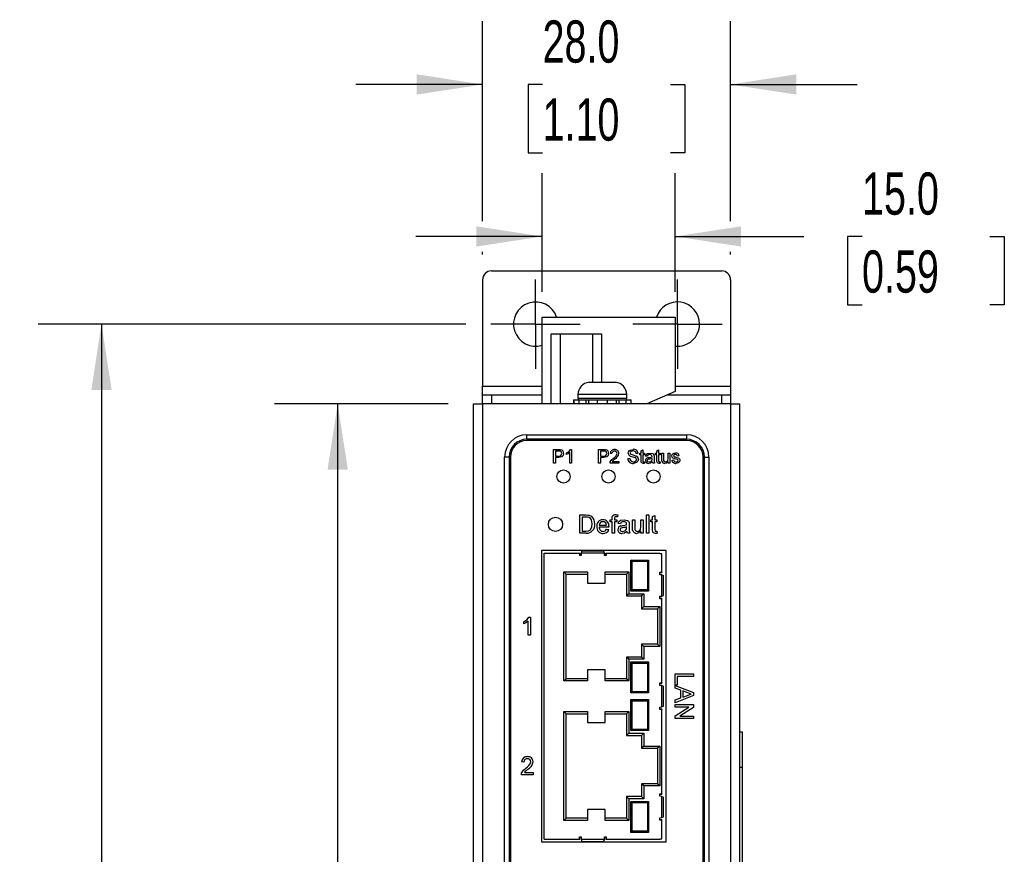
# Model space of a CAD drawing. Header units: millimetres. Extents: x 0 to 629, y 0 to 486.
# Tile 3 of 17: x 73 to 184, y 190 to 284. Entities that reach past the tile are written whole.
import ezdxf

# ---------------------------------------------------------------- set-up
doc = ezdxf.new("R2010")
doc.units = ezdxf.units.MM
doc.header["$LTSCALE"] = 2.25
doc.linetypes.add('CENTERX2', pattern=[20.32, 12.7, -2.54, 2.54, -2.54])
doc.layers.add('CENTER', color=40, linetype='CENTERX2')
doc.layers.add('DIMENSIONS', color=140, linetype='Continuous', lineweight=25)
doc.styles.add('SLDTEXTSTYLE0', font='TXT', dxfattribs={"width": 0.7})
doc.dimstyles.new('SLDDIMSTYLE0', dxfattribs={"dimtxt": 4.855518, "dimasz": 7.4295, "dimexe": 0, "dimexo": 0.0625, "dimgap": 1.213879, "dimtad": 0, "dimtih": 1, "dimtoh": 1, "dimrnd": 1e-09, "dimzin": 4, "dimdsep": 46, "dimtxsty": 'SLDTEXTSTYLE0', "dimsah": 1, "dimcen": 0.09, "dimadec": 0, "dimazin": 1, "dimtfac": 1, "dimtmove": 0, "dimatfit": 0, "dimfxl": 0, "dimfrac": 2, "dimtolj": 1, "dimtzin": 12, "dimarcsym": 0})
doc.dimstyles.new('SLDDIMSTYLE1', dxfattribs={"dimtxt": 4.855518, "dimasz": 7.4295, "dimexe": 0, "dimexo": 0.0625, "dimgap": 1.213879, "dimtad": 0, "dimtih": 1, "dimtoh": 1, "dimrnd": 1e-09, "dimzin": 4, "dimdsep": 46, "dimtxsty": 'SLDTEXTSTYLE0', "dimsah": 1, "dimcen": 0.09, "dimadec": 0, "dimazin": 1, "dimtfac": 1, "dimtofl": 0, "dimtmove": 0, "dimatfit": 3, "dimfxl": 0, "dimfrac": 2, "dimtolj": 1, "dimtzin": 12, "dimarcsym": 0})

# ---------------------------------------------------------------- blocks, each defined once
blk = doc.blocks.new('_D')
at = {"layer": 'DIMENSIONS'}
for p, q in [((131.75, 253.47), (131.75, 266.85)), ((146.75, 253.47), (146.75, 266.85)), ((131.75, 259.71), (117.46, 259.71)), ((146.75, 259.71), (161.26, 259.71)), ((167.84, 259.71), (166.21, 259.71)), ((166.21, 259.71), (166.21, 251.99)), ((182.27, 259.71), (183.9, 259.71)), ((183.9, 259.71), (183.9, 251.99)), ((166.21, 251.99), (167.84, 251.99)), ((183.9, 251.99), (182.27, 251.99))]:
    blk.add_line(p, q, dxfattribs=at)
for points in [[(131.75, 259.71), (124.32, 260.85), (124.32, 258.57)], [(146.75, 259.71), (154.18, 258.57), (154.18, 260.85)]]:
    blk.add_solid(points, dxfattribs=at)
at = {"layer": 'DIMENSIONS', "char_height": 4.762, "attachment_point": 1, "style": 'SLDTEXTSTYLE0'}
for s, insert in [('15.0', (167.84, 266.93)), ('0.59', (167.84, 258.13))]:
    blk.add_mtext(s, dxfattribs=dict(at, insert=insert))
blk = doc.blocks.new('_D_1')
at = {"layer": 'DIMENSIONS'}
for p, q in [((121.14, 240.82), (101.51, 240.82)), ((108.65, 240.82), (108.65, 179.62)), ((101.44, 170.82), (99.81, 170.82)), ((99.81, 170.82), (99.81, 163.1)), ((115.87, 170.82), (117.5, 170.82)), ((117.5, 170.82), (117.5, 163.1)), ((99.81, 163.1), (101.44, 163.1)), ((117.5, 163.1), (115.87, 163.1)), ((108.65, 100.82), (108.65, 162.01)), ((121.14, 100.82), (101.51, 100.82))]:
    blk.add_line(p, q, dxfattribs=at)
for points in [[(108.65, 240.82), (107.51, 233.39), (109.8, 233.39)], [(108.65, 100.82), (109.8, 108.25), (107.51, 108.25)]]:
    blk.add_solid(points, dxfattribs=at)
at = {"layer": 'DIMENSIONS', "char_height": 4.762, "attachment_point": 1, "style": 'SLDTEXTSTYLE0'}
for s, insert in [('140.0', (99.42, 178.04)), ('5.51', (101.44, 169.24))]:
    blk.add_mtext(s, dxfattribs=dict(at, insert=insert))
blk = doc.blocks.new('_D_2')
at = {"layer": 'DIMENSIONS'}
for p, q in [((123.1, 249.82), (74.85, 249.82)), ((81.99, 249.82), (81.99, 179.62)), ((74.78, 170.82), (73.15, 170.82)), ((73.15, 170.82), (73.15, 163.1)), ((89.21, 170.82), (90.84, 170.82)), ((90.84, 170.82), (90.84, 163.1)), ((73.15, 163.1), (74.78, 163.1)), ((90.84, 163.1), (89.21, 163.1)), ((81.99, 91.82), (81.99, 162.01)), ((123.1, 91.82), (74.85, 91.82))]:
    blk.add_line(p, q, dxfattribs=at)
for points in [[(81.99, 249.82), (80.85, 242.39), (83.14, 242.39)], [(81.99, 91.82), (83.14, 99.25), (80.85, 99.25)]]:
    blk.add_solid(points, dxfattribs=at)
at = {"layer": 'DIMENSIONS', "char_height": 4.762, "attachment_point": 1, "style": 'SLDTEXTSTYLE0'}
for s, insert in [('158.0', (72.76, 178.04)), ('6.22', (74.78, 169.24))]:
    blk.add_mtext(s, dxfattribs=dict(at, insert=insert))
blk = doc.blocks.new('_D_6')
at = {"layer": 'DIMENSIONS'}
for p, q in [((125, 261.42), (125, 284.01)), ((153, 261.42), (153, 284.01)), ((125, 276.86), (110.71, 276.86)), ((131.78, 276.86), (130.15, 276.86)), ((130.15, 276.86), (130.15, 269.15)), ((146.21, 276.86), (147.84, 276.86)), ((147.84, 276.86), (147.84, 269.15)), ((153, 276.86), (167.29, 276.86)), ((130.15, 269.15), (131.78, 269.15)), ((147.84, 269.15), (146.21, 269.15)), ((125, 257.67), (125, 257.99)), ((153, 257.67), (153, 257.99))]:
    blk.add_line(p, q, dxfattribs=at)
for points in [[(125, 276.86), (117.57, 278.01), (117.57, 275.72)], [(153, 276.86), (160.43, 275.72), (160.43, 278.01)]]:
    blk.add_solid(points, dxfattribs=at)
at = {"layer": 'DIMENSIONS', "char_height": 4.762, "attachment_point": 1, "style": 'SLDTEXTSTYLE0'}
for s, insert in [('28.0', (131.78, 284.09)), ('1.10', (131.78, 275.28))]:
    blk.add_mtext(s, dxfattribs=dict(at, insert=insert))
blk = doc.blocks.new('SW_CENTERMARKSYMBOL_2')
at = {"layer": 'CENTER', "color": 0}
for p, q in [((0, 2.54), (0, 5.04)), ((0, 0), (0, 2.54)), ((-2.54, 0), (-5.04, 0)), ((0, 0), (-2.54, 0)), ((0, 0), (0, -2.54)), ((0, 0), (2.54, 0)), ((2.54, 0), (5.04, 0)), ((0, -2.54), (0, -5.04))]:
    blk.add_line(p, q, dxfattribs=at)
blk = doc.blocks.new('SW_CENTERMARKSYMBOL_3')
at = {"layer": 'CENTER', "color": 0}
for p, q in [((0, 2.54), (0, 5.04)), ((0, 0), (0, 2.54)), ((-2.54, 0), (-5.04, 0)), ((0, 0), (-2.54, 0)), ((0, 0), (0, -2.54)), ((0, 0), (2.54, 0)), ((2.54, 0), (5.04, 0)), ((0, -2.54), (0, -5.04))]:
    blk.add_line(p, q, dxfattribs=at)

msp = doc.modelspace()

# ---------------------------------------------------------------- linework, layer by layer
for p, q in [((125.999, 255.817), (151.999, 255.817)), ((124.999, 254.817), (124.999, 242.817)), ((152.999, 254.817), (152.999, 242.817)), ((131.749, 240.817), (131.749, 250.617)), ((131.749, 250.617), (146.749, 250.617)), ((146.749, 250.617), (146.749, 242.217)), ((132.749, 240.817), (132.749, 248.717)), ((132.749, 248.717), (133.749, 248.717)), ((133.749, 248.717), (133.749, 240.817)), ((133.749, 248.717), (137.449, 248.717)), ((137.449, 248.717), (138.449, 248.717)), ((137.449, 243.267), (137.449, 248.717)), ((138.449, 248.717), (138.449, 243.248)), ((124.999, 241.817), (124.999, 242.817)), ((124.999, 242.817), (131.749, 242.817)), ((137.024, 243.248), (137.27, 243.267)), ((137.27, 243.267), (138.024, 243.267)), ((138.024, 243.267), (138.024, 243.248)), ((138.024, 243.248), (139.024, 243.248)), ((139.024, 243.248), (139.024, 243.267)), ((139.024, 243.267), (139.778, 243.267)), ((139.778, 243.267), (140.024, 243.248)), ((146.749, 242.817), (152.999, 242.817)), ((152.999, 242.817), (152.999, 241.817)), ((124.999, 240.817), (124.999, 241.817)), ((124.999, 241.817), (125.999, 241.817)), ((125.999, 241.817), (125.999, 240.817)), ((125.999, 241.817), (131.749, 241.817)), ((135.274, 241.267), (135.274, 240.817)), ((135.274, 241.267), (135.323, 241.267)), ((135.323, 241.267), (135.323, 240.817)), ((135.323, 241.267), (135.862, 241.267)), ((135.774, 241.867), (135.774, 241.467)), ((141.274, 241.867), (135.774, 241.867)), ((135.774, 241.467), (138.524, 241.467)), ((135.862, 241.267), (135.862, 240.817)), ((135.862, 241.267), (136.66, 241.267)), ((136.66, 241.267), (136.66, 240.817)), ((136.66, 241.267), (136.975, 241.267)), ((136.975, 241.267), (136.975, 240.817)), ((136.975, 241.267), (137.96, 241.267)), ((137.96, 241.267), (137.96, 240.817)), ((137.96, 241.267), (139.088, 241.267)), ((138.524, 241.467), (141.274, 241.467)), ((139.088, 241.267), (139.088, 240.817)), ((139.088, 241.267), (140.073, 241.267)), ((140.073, 241.267), (140.073, 240.817)), ((140.073, 241.267), (140.388, 241.267)), ((140.388, 241.267), (140.388, 240.817)), ((140.388, 241.267), (141.186, 241.267)), ((141.186, 241.267), (141.186, 240.817)), ((141.186, 241.267), (141.725, 241.267)), ((141.274, 241.467), (141.274, 241.867)), ((141.725, 241.267), (141.725, 240.817)), ((141.725, 241.267), (141.774, 241.267)), ((141.774, 240.817), (141.774, 241.267)), ((146.749, 242.217), (143.549, 240.817)), ((145.835, 241.817), (151.999, 241.817)), ((151.999, 240.817), (151.999, 241.817)), ((151.999, 241.817), (152.999, 241.817)), ((152.999, 241.817), (152.999, 240.817)), ((123.999, 100.817), (123.999, 240.817)), ((123.999, 240.817), (124.999, 240.817)), ((124.999, 240.817), (124.999, 100.817)), ((153.049, 240.817), (124.999, 240.817)), ((153.049, 100.817), (153.049, 240.817)), ((153.049, 240.817), (154.049, 240.817)), ((154.049, 100.817), (154.049, 240.817)), ((129.999, 236.817), (129.999, 237.317)), ((129.999, 237.317), (148.049, 237.317)), ((148.049, 236.817), (129.999, 236.817)), ((148.049, 236.817), (148.049, 237.317)), ((148.049, 236.667), (129.999, 236.667)), ((133.013, 235.658), (133.579, 235.658)), ((133.013, 234.117), (133.013, 235.658)), ((134.921, 235.658), (135.048, 235.658)), ((135.048, 235.658), (135.048, 234.117)), ((138.093, 235.658), (138.659, 235.658)), ((138.093, 234.117), (138.093, 235.658)), ((142.899, 235.517), (143.097, 235.63)), ((143.097, 235.63), (143.097, 235.243)), ((144.677, 235.517), (144.875, 235.63)), ((144.875, 235.63), (144.875, 235.243)), ((127.499, 106.817), (127.499, 234.817)), ((127.999, 234.817), (127.499, 234.817)), ((127.999, 234.817), (127.999, 106.817)), ((128.149, 234.817), (128.149, 111.967)), ((133.598, 235.48), (133.23, 235.48)), ((133.23, 235.48), (133.23, 234.927)), ((133.23, 234.927), (133.602, 234.927)), ((133.608, 234.749), (133.23, 234.749)), ((133.23, 234.749), (133.23, 234.117)), ((134.495, 235.091), (134.495, 235.273)), ((134.85, 234.117), (134.85, 235.318)), ((138.31, 235.48), (138.31, 234.927)), ((138.678, 235.48), (138.31, 235.48)), ((138.31, 234.927), (138.682, 234.927)), ((138.31, 234.749), (138.31, 234.117)), ((138.688, 234.749), (138.31, 234.749)), ((139.614, 235.204), (139.417, 235.223)), ((141.398, 234.651), (141.615, 234.651)), ((142.563, 235.223), (142.346, 235.223)), ((142.761, 235.243), (142.899, 235.243)), ((142.761, 235.065), (142.761, 235.243)), ((142.899, 235.065), (142.761, 235.065)), ((142.899, 235.243), (142.899, 235.517)), ((142.899, 234.434), (142.899, 235.065)), ((143.097, 235.243), (143.275, 235.243)), ((143.275, 235.065), (143.097, 235.065)), ((143.097, 235.065), (143.097, 234.426)), ((143.275, 235.243), (143.275, 235.065)), ((143.61, 234.907), (143.413, 234.927)), ((144.143, 234.593), (144.144, 234.651)), ((144.361, 234.847), (144.361, 234.606)), ((144.539, 235.065), (144.539, 235.243)), ((144.539, 235.243), (144.677, 235.243)), ((144.677, 235.065), (144.539, 235.065)), ((144.677, 235.243), (144.677, 235.517)), ((144.677, 234.434), (144.677, 235.065)), ((144.875, 235.243), (145.053, 235.243)), ((144.875, 235.065), (144.875, 234.426)), ((145.053, 235.065), (144.875, 235.065)), ((145.053, 235.243), (145.053, 235.065)), ((145.23, 235.243), (145.428, 235.243)), ((145.23, 234.549), (145.23, 235.243)), ((145.428, 235.243), (145.428, 234.631)), ((145.942, 235.243), (146.139, 235.243)), ((145.942, 234.652), (145.942, 235.243)), ((146.139, 235.243), (146.139, 234.117)), ((147.206, 234.947), (147.009, 234.927)), ((149.899, 111.967), (149.899, 234.817)), ((150.049, 106.817), (150.049, 234.817)), ((150.049, 234.817), (150.549, 234.817)), ((150.549, 234.817), (150.549, 106.817)), ((133.23, 234.117), (133.013, 234.117)), ((135.048, 234.117), (134.85, 234.117)), ((138.31, 234.117), (138.093, 234.117)), ((140.404, 234.117), (139.397, 234.117)), ((139.651, 234.315), (140.404, 234.315)), ((140.404, 234.315), (140.404, 234.117)), ((143.275, 234.28), (143.294, 234.114)), ((144.42, 234.117), (144.223, 234.117)), ((145.053, 234.28), (145.072, 234.114)), ((145.942, 234.117), (145.942, 234.301)), ((146.139, 234.117), (145.942, 234.117)), ((146.357, 234.473), (146.554, 234.492)), ((135.976, 228.272), (136.679, 228.272)), ((135.976, 226.217), (135.976, 228.272)), ((136.682, 228.035), (136.266, 228.035)), ((136.266, 228.035), (136.266, 226.454)), ((139.621, 227.719), (139.621, 227.871)), ((139.885, 227.846), (139.885, 227.719)), ((140.278, 228.272), (140.241, 228.048)), ((143.51, 228.272), (143.773, 228.272)), ((143.51, 226.217), (143.51, 228.272)), ((143.773, 228.272), (143.773, 226.217)), ((144.195, 228.084), (144.458, 228.234)), ((144.195, 227.719), (144.195, 228.084)), ((144.458, 228.234), (144.458, 227.719)), ((138.162, 227.139), (139.005, 227.139)), ((139.268, 226.902), (138.162, 226.902)), ((139.411, 227.719), (139.621, 227.719)), ((139.411, 227.482), (139.411, 227.719)), ((139.621, 227.482), (139.411, 227.482)), ((139.621, 226.217), (139.621, 227.482)), ((139.885, 227.719), (140.148, 227.719)), ((139.885, 227.482), (139.885, 226.217)), ((140.148, 227.482), (139.885, 227.482)), ((140.148, 227.719), (140.148, 227.482)), ((140.56, 227.271), (140.296, 227.297)), ((141.27, 226.852), (141.271, 226.928)), ((141.56, 227.191), (141.56, 226.869)), ((141.929, 227.719), (142.193, 227.719)), ((141.929, 226.793), (141.929, 227.719)), ((142.193, 227.719), (142.193, 226.902)), ((142.878, 227.719), (143.141, 227.719)), ((142.878, 226.93), (142.878, 227.719)), ((143.141, 227.719), (143.141, 226.217)), ((144.01, 227.719), (144.195, 227.719)), ((144.01, 227.482), (144.01, 227.719)), ((144.195, 227.482), (144.01, 227.482)), ((144.195, 226.639), (144.195, 227.482)), ((144.458, 227.719), (144.695, 227.719)), ((144.458, 227.482), (144.458, 226.63)), ((144.695, 227.482), (144.458, 227.482)), ((144.695, 227.719), (144.695, 227.482)), ((136.712, 226.217), (135.976, 226.217)), ((136.266, 226.454), (136.689, 226.454)), ((139.002, 226.665), (139.261, 226.639)), ((139.885, 226.217), (139.621, 226.217)), ((141.64, 226.217), (141.376, 226.217)), ((142.878, 226.217), (142.878, 226.462)), ((143.141, 226.217), (142.878, 226.217)), ((143.773, 226.217), (143.51, 226.217)), ((144.695, 226.434), (144.722, 226.213)), ((145.749, 224.247), (131.649, 224.247)), ((131.649, 224.247), (131.649, 191.387)), ((131.949, 191.687), (131.949, 223.947)), ((131.949, 223.947), (135.949, 223.947)), ((135.949, 223.947), (135.949, 223.697)), ((135.949, 223.947), (135.985, 223.947)), ((136.127, 223.697), (135.949, 223.697)), ((135.985, 223.947), (135.985, 223.697)), ((136.132, 223.947), (136.127, 223.697)), ((136.223, 224.219), (136.132, 223.947)), ((138.766, 223.947), (136.132, 223.947)), ((136.223, 224.219), (138.675, 224.219)), ((138.766, 223.947), (138.675, 224.219)), ((138.771, 223.697), (138.766, 223.947)), ((138.949, 223.697), (138.771, 223.697)), ((138.913, 223.947), (138.949, 223.947)), ((138.913, 223.697), (138.913, 223.947)), ((138.949, 223.947), (138.949, 223.697)), ((138.949, 223.947), (144.999, 223.947)), ((144.999, 223.897), (144.999, 223.947)), ((145.249, 223.897), (144.999, 223.897)), ((145.249, 221.817), (145.249, 223.897)), ((145.749, 191.387), (145.749, 224.247)), ((141.883, 223.058), (141.749, 223.192)), ((141.749, 223.192), (143.749, 223.192)), ((141.749, 219.692), (141.749, 223.192)), ((141.883, 223.058), (143.615, 223.058)), ((141.883, 219.826), (141.883, 223.058)), ((143.749, 223.192), (143.615, 223.058)), ((143.615, 223.058), (143.615, 219.826)), ((143.749, 223.192), (143.749, 219.692)), ((134.199, 221.842), (136.849, 221.842)), ((134.199, 209.542), (134.199, 221.842)), ((134.199, 221.842), (134.449, 221.592)), ((134.449, 221.592), (136.849, 221.592)), ((134.449, 209.792), (134.449, 221.592)), ((136.849, 221.842), (136.849, 220.592)), ((138.849, 221.842), (141.499, 221.842)), ((138.849, 220.592), (138.849, 221.842)), ((138.849, 221.592), (141.249, 221.592)), ((141.499, 221.842), (141.249, 221.592)), ((141.249, 221.592), (141.249, 219.142)), ((141.499, 221.842), (141.499, 219.392)), ((144.999, 221.817), (145.249, 221.817)), ((144.999, 221.534), (144.999, 221.817)), ((144.999, 221.781), (145.249, 221.781)), ((145.249, 221.51), (144.999, 221.534)), ((145.249, 221.817), (145.249, 221.781)), ((145.249, 219.124), (145.249, 221.51)), ((145.249, 221.51), (145.449, 221.444)), ((145.449, 219.19), (145.449, 221.444)), ((136.849, 220.592), (138.849, 220.592)), ((141.499, 219.392), (141.249, 219.142)), ((141.249, 219.142), (142.949, 219.142)), ((141.499, 219.392), (143.199, 219.392)), ((141.749, 219.692), (141.883, 219.826)), ((143.749, 219.692), (141.749, 219.692)), ((143.615, 219.826), (141.883, 219.826)), ((143.199, 219.392), (142.949, 219.142)), ((142.949, 219.142), (142.949, 217.692)), ((143.199, 219.392), (143.199, 217.942)), ((143.749, 219.692), (143.615, 219.826)), ((144.999, 219.1), (145.249, 219.124)), ((144.999, 218.817), (144.999, 219.1)), ((145.249, 219.124), (145.449, 219.19)), ((143.199, 217.942), (142.949, 217.692)), ((143.199, 217.942), (144.999, 217.942)), ((144.999, 217.942), (144.749, 217.692)), ((145.249, 218.853), (144.999, 218.853)), ((145.249, 218.817), (144.999, 218.817)), ((144.999, 217.942), (144.999, 213.442)), ((145.249, 218.853), (145.249, 218.817)), ((145.249, 209.317), (145.249, 218.817)), ((130.243, 216.747), (130.412, 216.747)), ((130.412, 216.747), (130.412, 214.692)), ((142.949, 217.692), (144.749, 217.692)), ((144.749, 217.692), (144.749, 213.692)), ((129.675, 215.99), (129.675, 216.233)), ((130.149, 214.692), (130.149, 216.293)), ((130.412, 214.692), (130.149, 214.692)), ((144.749, 213.692), (142.949, 213.692)), ((143.199, 213.442), (142.949, 213.692)), ((142.949, 213.692), (142.949, 212.242)), ((143.199, 213.442), (143.199, 211.992)), ((144.999, 213.442), (143.199, 213.442)), ((144.999, 213.442), (144.749, 213.692)), ((142.949, 212.242), (141.249, 212.242)), ((141.499, 211.992), (141.249, 212.242)), ((141.249, 212.242), (141.249, 209.792)), ((141.499, 211.992), (141.499, 209.542)), ((143.199, 211.992), (141.499, 211.992)), ((141.749, 208.192), (141.749, 211.692)), ((141.749, 211.692), (141.883, 211.558)), ((141.749, 211.692), (143.749, 211.692)), ((141.883, 208.326), (141.883, 211.558)), ((141.883, 211.558), (143.615, 211.558)), ((143.199, 211.992), (142.949, 212.242)), ((143.749, 211.692), (143.615, 211.558)), ((143.615, 211.558), (143.615, 208.326)), ((143.749, 211.692), (143.749, 208.192)), ((136.849, 210.792), (136.849, 209.542)), ((138.849, 210.792), (136.849, 210.792)), ((138.849, 209.542), (138.849, 210.792)), ((146.749, 210.346), (148.804, 210.346)), ((146.749, 209.082), (146.749, 210.346)), ((146.986, 210.056), (146.986, 209.082)), ((148.804, 210.056), (146.986, 210.056)), ((148.804, 210.346), (148.804, 210.056)), ((134.199, 209.542), (134.449, 209.792)), ((136.849, 209.542), (134.199, 209.542)), ((136.849, 209.792), (134.449, 209.792)), ((141.249, 209.792), (138.849, 209.792)), ((141.499, 209.542), (138.849, 209.542)), ((141.499, 209.542), (141.249, 209.792)), ((144.999, 209.317), (145.249, 209.317)), ((144.999, 209.034), (144.999, 209.317)), ((144.999, 209.281), (145.249, 209.281)), ((145.249, 209.01), (144.999, 209.034)), ((145.249, 209.317), (145.249, 209.281)), ((145.249, 206.624), (145.249, 209.01)), ((145.249, 209.01), (145.449, 208.944)), ((145.449, 206.69), (145.449, 208.944)), ((146.986, 209.082), (146.749, 209.082)), ((146.749, 209.047), (148.804, 208.231)), ((146.749, 208.739), (146.749, 209.047)), ((141.749, 208.192), (141.883, 208.326)), ((143.749, 208.192), (141.749, 208.192)), ((143.615, 208.326), (141.883, 208.326)), ((143.615, 208.326), (143.749, 208.192)), ((147.381, 208.505), (146.749, 208.739)), ((148.804, 207.904), (146.749, 207.088)), ((147.381, 207.629), (147.381, 208.505)), ((147.618, 208.418), (147.618, 207.717)), ((148.187, 208.208), (147.618, 208.418)), ((147.618, 207.717), (148.158, 207.916)), ((148.804, 208.231), (148.804, 207.904)), ((141.749, 203.942), (141.749, 207.442)), ((141.883, 207.308), (141.749, 207.442)), ((141.749, 207.442), (143.749, 207.442)), ((141.883, 204.076), (141.883, 207.308)), ((141.883, 207.308), (143.615, 207.308)), ((143.749, 207.442), (143.615, 207.308)), ((143.615, 207.308), (143.615, 204.076)), ((143.749, 207.442), (143.749, 203.942)), ((146.749, 207.396), (147.381, 207.629)), ((146.749, 207.088), (146.749, 207.396)), ((146.749, 206.869), (148.804, 206.869)), ((146.749, 206.579), (146.749, 206.869)), ((148.804, 206.869), (148.804, 206.563)), ((134.199, 206.092), (136.849, 206.092)), ((134.199, 193.792), (134.199, 206.092)), ((134.199, 206.092), (134.449, 205.842)), ((134.449, 194.042), (134.449, 205.842)), ((134.449, 205.842), (136.849, 205.842)), ((136.849, 206.092), (136.849, 204.842)), ((138.849, 206.092), (141.499, 206.092)), ((138.849, 204.842), (138.849, 206.092)), ((138.849, 205.842), (141.249, 205.842)), ((141.499, 206.092), (141.249, 205.842)), ((141.249, 205.842), (141.249, 203.392)), ((141.499, 206.092), (141.499, 203.642)), ((144.999, 206.6), (145.249, 206.624)), ((144.999, 206.317), (144.999, 206.6)), ((145.249, 206.353), (144.999, 206.353)), ((145.249, 206.317), (144.999, 206.317)), ((145.249, 206.624), (145.449, 206.69)), ((145.249, 206.353), (145.249, 206.317)), ((145.249, 196.817), (145.249, 206.317)), ((148.282, 206.579), (146.749, 206.579)), ((146.749, 205.595), (148.282, 206.579)), ((148.804, 206.563), (147.27, 205.578)), ((136.849, 204.842), (138.849, 204.842)), ((146.749, 205.288), (146.749, 205.595)), ((148.804, 205.288), (146.749, 205.288)), ((147.27, 205.578), (148.804, 205.578)), ((148.804, 205.578), (148.804, 205.288)), ((141.499, 203.642), (141.249, 203.392)), ((141.249, 203.392), (142.949, 203.392)), ((141.499, 203.642), (143.199, 203.642)), ((141.749, 203.942), (141.883, 204.076)), ((143.749, 203.942), (141.749, 203.942)), ((143.615, 204.076), (141.883, 204.076)), ((143.199, 203.642), (142.949, 203.392)), ((142.949, 203.392), (142.949, 201.942)), ((143.199, 203.642), (143.199, 202.192)), ((143.749, 203.942), (143.615, 204.076)), ((154.049, 203.817), (154.349, 203.817)), ((154.349, 199.817), (154.349, 203.817)), ((143.199, 202.192), (142.949, 201.942)), ((142.949, 201.942), (144.749, 201.942)), ((143.199, 202.192), (144.999, 202.192)), ((144.999, 202.192), (144.749, 201.942)), ((144.749, 201.942), (144.749, 197.942)), ((144.999, 202.192), (144.999, 197.692)), ((129.677, 200.391), (129.414, 200.417)), ((130.731, 198.942), (129.388, 198.942)), ((129.726, 199.206), (130.731, 199.206)), ((130.731, 199.206), (130.731, 198.942)), ((154.049, 199.817), (154.349, 199.817)), ((154.349, 142.317), (154.349, 199.817)), ((144.749, 197.942), (142.949, 197.942)), ((143.199, 197.692), (142.949, 197.942)), ((142.949, 197.942), (142.949, 196.492)), ((144.999, 197.692), (144.749, 197.942)), ((143.199, 197.692), (143.199, 196.242)), ((144.999, 197.692), (143.199, 197.692)), ((144.999, 196.817), (145.249, 196.817)), ((144.999, 196.534), (144.999, 196.817)), ((144.999, 196.781), (145.249, 196.781)), ((145.249, 196.817), (145.249, 196.781)), ((141.249, 196.492), (141.249, 194.042)), ((141.499, 196.242), (141.249, 196.492)), ((142.949, 196.492), (141.249, 196.492)), ((141.499, 196.242), (141.499, 193.792)), ((143.199, 196.242), (141.499, 196.242)), ((141.749, 195.942), (141.883, 195.808)), ((141.749, 195.942), (143.749, 195.942)), ((141.749, 192.442), (141.749, 195.942)), ((141.883, 195.808), (143.615, 195.808)), ((141.883, 192.576), (141.883, 195.808)), ((143.199, 196.242), (142.949, 196.492)), ((143.749, 195.942), (143.615, 195.808)), ((143.615, 195.808), (143.615, 192.576)), ((143.749, 195.942), (143.749, 192.442)), ((145.249, 196.51), (144.999, 196.534)), ((145.249, 194.124), (145.249, 196.51)), ((145.249, 196.51), (145.449, 196.444)), ((145.449, 194.19), (145.449, 196.444)), ((136.849, 195.042), (136.849, 193.792)), ((138.849, 195.042), (136.849, 195.042)), ((138.849, 193.792), (138.849, 195.042)), ((134.199, 193.792), (134.449, 194.042)), ((136.849, 193.792), (134.199, 193.792)), ((136.849, 194.042), (134.449, 194.042)), ((141.249, 194.042), (138.849, 194.042)), ((141.499, 193.792), (138.849, 193.792)), ((141.499, 193.792), (141.249, 194.042)), ((144.999, 194.1), (145.249, 194.124)), ((144.999, 193.817), (144.999, 194.1)), ((145.249, 193.853), (144.999, 193.853)), ((145.249, 193.817), (144.999, 193.817)), ((145.249, 194.124), (145.449, 194.19)), ((145.249, 193.853), (145.249, 193.817)), ((145.249, 191.737), (145.249, 193.817)), ((141.749, 192.442), (141.883, 192.576)), ((143.749, 192.442), (141.749, 192.442)), ((143.615, 192.576), (141.883, 192.576)), ((143.615, 192.576), (143.749, 192.442)), ((131.649, 191.387), (145.749, 191.387)), ((131.949, 191.687), (135.949, 191.687)), ((135.949, 191.937), (136.127, 191.937)), ((135.949, 191.687), (135.949, 191.937)), ((135.985, 191.687), (135.949, 191.687)), ((135.985, 191.687), (135.985, 191.937)), ((136.127, 191.937), (136.132, 191.687)), ((136.132, 191.687), (138.766, 191.687)), ((136.132, 191.687), (136.223, 191.415)), ((136.223, 191.415), (138.675, 191.415)), ((138.766, 191.687), (138.675, 191.415)), ((138.766, 191.687), (138.771, 191.937)), ((138.771, 191.937), (138.949, 191.937)), ((138.913, 191.937), (138.913, 191.687)), ((138.949, 191.687), (138.913, 191.687)), ((138.949, 191.937), (138.949, 191.687)), ((138.949, 191.687), (144.999, 191.687)), ((144.999, 191.737), (145.249, 191.737)), ((144.999, 191.737), (144.999, 191.687))]:
    msp.add_line(p, q)
at = {"flags": 128}
for points in [[(133.579, 235.658), (133.707, 235.655), (133.807, 235.644)], [(134.495, 235.273), (134.764, 235.456), (134.921, 235.658)], [(138.659, 235.658), (138.787, 235.655), (138.887, 235.644)], [(141.457, 235.256), (141.483, 235.395), (141.556, 235.517), (141.668, 235.604), (141.992, 235.678)], [(133.776, 235.467), (133.677, 235.479), (133.598, 235.48)], [(134.159, 235.215), (134.111, 234.991), (133.96, 234.821), (133.608, 234.749)], [(134.85, 235.318), (134.661, 235.175), (134.495, 235.091)], [(138.856, 235.467), (138.757, 235.479), (138.678, 235.48)], [(139.239, 235.215), (139.191, 234.991), (139.04, 234.821), (138.688, 234.749)], [(139.417, 234.254), (139.585, 234.525), (139.773, 234.693)], [(142.001, 235.5), (141.876, 235.488), (141.761, 235.44), (141.697, 235.365), (141.674, 235.27)], [(141.674, 235.27), (141.691, 235.188), (141.73, 235.134)], [(141.73, 235.134), (142.066, 235.011), (142.336, 234.927)], [(142.346, 235.223), (142.308, 235.356), (142.212, 235.455), (142.001, 235.5)], [(142.603, 234.555), (142.543, 234.339), (142.384, 234.183), (142.043, 234.097)], [(143.413, 234.927), (143.486, 235.099), (143.634, 235.212), (143.923, 235.263)], [(143.847, 234.589), (143.683, 234.555), (143.646, 234.534), (143.617, 234.505), (143.597, 234.468), (143.591, 234.427)], [(143.655, 234.735), (143.745, 234.753), (143.817, 234.764)], [(143.817, 234.764), (144.001, 234.792), (144.143, 234.828)], [(144.144, 234.651), (143.979, 234.609), (143.847, 234.589)], [(144.093, 235.026), (143.983, 235.076), (143.888, 235.085)], [(143.923, 235.263), (144.217, 235.203), (144.307, 235.126), (144.352, 235.016)], [(144.144, 234.874), (144.131, 234.965), (144.093, 235.026)], [(144.114, 234.437), (144.139, 234.523), (144.143, 234.593)], [(144.143, 234.828), (144.143, 234.854), (144.144, 234.874)], [(144.352, 235.016), (144.36, 234.922), (144.361, 234.847)], [(144.361, 234.606), (144.367, 234.328), (144.42, 234.117)], [(145.242, 234.372), (145.232, 234.471), (145.23, 234.549)], [(145.428, 234.631), (145.43, 234.52), (145.439, 234.433)], [(145.652, 234.275), (145.752, 234.292), (145.84, 234.34), (145.903, 234.418), (145.942, 234.652)], [(146.376, 234.936), (146.417, 235.09), (146.5, 235.184)], [(146.815, 234.584), (146.526, 234.686), (146.464, 234.731), (146.416, 234.79), (146.376, 234.936)], [(146.5, 235.184), (146.649, 235.249), (146.776, 235.263)], [(146.79, 235.085), (146.653, 235.063), (146.597, 235.021), (146.58, 234.991), (146.574, 234.956)], [(146.574, 234.956), (146.581, 234.922), (146.595, 234.897)], [(146.595, 234.897), (146.628, 234.868), (146.66, 234.852)], [(146.66, 234.852), (146.743, 234.827), (146.809, 234.809)], [(147.009, 234.927), (146.98, 235.005), (146.918, 235.059), (146.79, 235.085)], [(146.809, 234.809), (147.107, 234.707), (147.173, 234.664), (147.225, 234.605), (147.256, 234.533), (147.265, 234.455)], [(147, 234.526), (146.897, 234.562), (146.815, 234.584)], [(139.397, 234.117), (139.402, 234.195), (139.417, 234.254)], [(143.155, 234.097), (143.063, 234.106), (142.978, 234.144), (142.921, 234.216), (142.899, 234.434)], [(143.097, 234.426), (143.108, 234.321), (143.123, 234.299), (143.145, 234.284), (143.197, 234.275)], [(143.294, 234.114), (143.217, 234.101), (143.155, 234.097)], [(143.197, 234.275), (143.241, 234.277), (143.275, 234.28)], [(143.591, 234.427), (143.602, 234.373), (143.634, 234.328), (143.68, 234.298), (143.807, 234.275)], [(144.164, 234.255), (143.953, 234.129), (143.762, 234.097)], [(143.807, 234.275), (144.001, 234.326), (144.114, 234.437)], [(144.223, 234.117), (144.181, 234.191), (144.164, 234.255)], [(144.933, 234.097), (144.841, 234.106), (144.756, 234.144), (144.699, 234.216), (144.677, 234.434)], [(144.875, 234.426), (144.886, 234.321), (144.901, 234.299), (144.923, 234.284), (144.975, 234.275)], [(145.072, 234.114), (144.995, 234.101), (144.933, 234.097)], [(144.975, 234.275), (145.019, 234.277), (145.053, 234.28)], [(145.942, 234.301), (145.777, 234.139), (145.599, 234.097)], [(146.554, 234.492), (146.587, 234.39), (146.662, 234.313), (146.826, 234.275)], [(147.265, 234.455), (147.218, 234.286), (147.093, 234.163), (146.824, 234.097)], [(146.826, 234.275), (146.916, 234.283), (147, 234.317), (147.049, 234.368), (147.068, 234.435)], [(136.679, 228.272), (136.883, 228.265), (137.042, 228.242)], [(137.022, 227.992), (136.834, 228.03), (136.682, 228.035)], [(137.372, 227.26), (137.285, 227.73), (137.176, 227.885), (137.022, 227.992)], [(137.042, 228.242), (137.218, 228.178), (137.34, 228.095)], [(139.621, 227.871), (139.628, 227.993), (139.649, 228.086)], [(140.093, 228.061), (139.996, 228.049), (139.916, 227.996), (139.891, 227.923), (139.885, 227.846)], [(140.045, 228.298), (140.176, 228.289), (140.278, 228.272)], [(140.241, 228.048), (140.158, 228.058), (140.093, 228.061)], [(137.175, 226.599), (137.344, 226.951), (137.372, 227.26)], [(138.909, 227.382), (138.744, 227.485), (138.592, 227.508)], [(139.005, 227.139), (138.972, 227.284), (138.909, 227.382)], [(139.269, 226.97), (139.268, 226.932), (139.268, 226.902)], [(140.296, 227.297), (140.393, 227.527), (140.591, 227.677), (140.976, 227.745)], [(140.874, 226.846), (140.656, 226.801), (140.607, 226.773), (140.568, 226.734), (140.542, 226.685), (140.533, 226.63)], [(140.619, 227.041), (140.739, 227.066), (140.835, 227.079)], [(140.835, 227.079), (141.081, 227.117), (141.27, 227.165)], [(141.271, 226.928), (141.051, 226.873), (140.874, 226.846)], [(141.203, 227.428), (141.056, 227.496), (140.929, 227.508)], [(140.976, 227.745), (141.369, 227.665), (141.488, 227.562), (141.548, 227.416)], [(141.271, 227.227), (141.254, 227.348), (141.203, 227.428)], [(141.23, 226.644), (141.264, 226.758), (141.27, 226.852)], [(141.27, 227.165), (141.27, 227.2), (141.271, 227.227)], [(141.548, 227.416), (141.559, 227.29), (141.56, 227.191)], [(141.56, 226.869), (141.569, 226.498), (141.64, 226.217)], [(141.944, 226.557), (141.931, 226.689), (141.929, 226.793)], [(142.193, 226.902), (142.196, 226.754), (142.208, 226.639)], [(142.492, 226.428), (142.624, 226.45), (142.742, 226.515), (142.827, 226.619), (142.878, 226.93)], [(136.689, 226.454), (136.978, 226.486), (137.175, 226.599)], [(140.533, 226.63), (140.548, 226.558), (140.591, 226.499), (140.652, 226.458), (140.821, 226.428)], [(141.297, 226.402), (141.016, 226.233), (140.761, 226.191)], [(140.821, 226.428), (141.08, 226.496), (141.23, 226.644)], [(141.376, 226.217), (141.321, 226.316), (141.297, 226.402)], [(142.878, 226.462), (142.658, 226.246), (142.421, 226.191)], [(144.536, 226.191), (144.412, 226.203), (144.3, 226.252), (144.224, 226.349), (144.195, 226.639)], [(144.458, 226.63), (144.473, 226.489), (144.493, 226.46), (144.522, 226.439), (144.592, 226.428)], [(144.722, 226.213), (144.618, 226.196), (144.536, 226.191)], [(144.592, 226.428), (144.65, 226.43), (144.695, 226.434)], [(129.675, 216.233), (130.034, 216.478), (130.243, 216.747)], [(130.149, 216.293), (129.897, 216.103), (129.675, 215.99)], [(148.158, 207.916), (148.387, 208.001), (148.567, 208.067)], [(148.567, 208.067), (148.349, 208.134), (148.187, 208.208)], [(129.388, 198.942), (129.395, 199.046), (129.415, 199.125)], [(129.415, 199.125), (129.639, 199.486), (129.889, 199.711)]]:
    msp.add_lwpolyline(points, dxfattribs=at)
for centre, radius in [((134.139, 232.617), 0.75), ((139.219, 232.617), 0.75), ((144.299, 232.617), 0.75), ((133.239, 227.217), 0.8)]:
    msp.add_circle(centre, radius)
for centre, radius, start, end in [((125.999, 254.817), 1, 90, 180), ((151.999, 254.817), 1, 0, 90), ((130.999, 249.817), 2.5, 18.66292, 287.4576), ((146.999, 249.817), 2.5, 0, 161.33708), ((146.999, 249.817), 2.5, 264.26083, 0), ((137.174, 241.867), 1.4, 96.21401, 180), ((139.874, 241.867), 1.4, 0, 83.78689), ((135.974, 241.467), 0.2, 180, 270), ((141.074, 241.467), 0.2, 270, 0), ((129.999, 234.817), 2.5, 90, 180), ((129.999, 234.817), 2, 90, 180), ((148.049, 234.817), 2.5, 0, 90), ((148.049, 234.817), 2, 0, 90), ((129.999, 234.817), 1.85, 90, 180), ((133.749, 235.238), 0.41, 356.82548, 81.87013), ((138.829, 235.238), 0.41, 356.82548, 81.87013), ((139.871, 235.205), 0.455, 84.9981, 177.69746), ((139.953, 235.229), 0.432, 0.55571, 95.65149), ((142.066, 235.185), 0.499, 4.47676, 98.53658), ((148.049, 234.817), 1.85, 0, 90), ((133.66, 235.203), 0.282, 258.08778, 1.29756), ((133.69, 235.23), 0.252, 355.26659, 70.22466), ((138.74, 235.203), 0.282, 258.08778, 1.29756), ((138.77, 235.23), 0.252, 355.26659, 70.22466), ((139.882, 235.214), 0.268, 84.75615, 182.13409), ((140.991, 233.185), 1.753, 126.13405, 139.86673), ((139.399, 235.41), 0.808, 297.53399, 347.2144), ((139.927, 235.221), 0.26, 2.10261, 94.69287), ((139.52, 235.357), 0.874, 300.03583, 351.82559), ((141.967, 234.661), 0.569, 181.09829, 277.70815), ((141.827, 235.264), 0.37, 181.30071, 247.36856), ((142.005, 234.664), 0.39, 181.94623, 274.28511), ((144.607, 243.185), 8.764, 250.51774, 254.20105), ((142.081, 234.578), 0.306, 261.08779, 353.6744), ((142.169, 234.542), 0.217, 0.65839, 75.91091), ((142.205, 234.551), 0.398, 0.49344, 70.82403), ((143.719, 234.416), 0.326, 101.29587, 180.04698), ((143.844, 234.848), 0.241, 79.60652, 165.74777), ((146.837, 234.895), 0.373, 7.98465, 99.41507), ((146.967, 234.431), 0.101, 2.56401, 70.61437), ((143.718, 234.419), 0.325, 180.63038, 277.74945), ((145.571, 234.431), 0.335, 190.24237, 274.77829), ((145.637, 234.477), 0.203, 192.6003, 274.24673), ((146.776, 234.516), 0.421, 185.85602, 276.64011), ((136.621, 227.339), 1.044, 355.43973, 46.45828), ((139.993, 227.92), 0.382, 82.22894, 154.19447), ((136.767, 227.12), 0.905, 266.51327, 8.58318), ((138.594, 227.044), 0.701, 90.10435, 187.2917), ((138.587, 226.882), 0.692, 173.95016, 271.6631), ((138.562, 227.108), 0.401, 85.72703, 175.60211), ((138.612, 226.878), 0.45, 176.90617, 269.92573), ((138.579, 227.051), 0.694, 353.28511, 88.86244), ((140.704, 226.615), 0.434, 101.29587, 180.04698), ((140.871, 227.192), 0.322, 79.60652, 165.74777), ((138.666, 226.805), 0.617, 264.47516, 344.35793), ((138.639, 226.824), 0.397, 266.02447, 336.38028), ((140.703, 226.62), 0.433, 180.63038, 277.74945), ((142.384, 226.636), 0.447, 190.24237, 274.77829), ((142.472, 226.698), 0.27, 192.6003, 274.24673), ((130.02, 200.393), 0.606, 84.9981, 177.69746), ((130.034, 200.404), 0.357, 84.75615, 182.13409), ((129.391, 200.665), 1.077, 297.53399, 347.2144), ((130.095, 200.414), 0.346, 2.10261, 94.69287), ((130.129, 200.424), 0.576, 0.55571, 95.65149), ((129.551, 200.595), 1.165, 300.03583, 351.82559), ((131.513, 197.699), 2.337, 126.13405, 139.86673)]:
    msp.add_arc(centre, radius, start, end)

# ---------------------------------------------------------------- block references
at = {"layer": 'CENTER'}
for name, p in [('SW_CENTERMARKSYMBOL_2', (130.999, 249.817)), ('SW_CENTERMARKSYMBOL_3', (146.999, 249.817))]:
    msp.add_blockref(name, p, dxfattribs=at)

# ---------------------------------------------------------------- dimensions: what is measured, and where the dimension line sits
at = {"layer": 'DIMENSIONS'}
for base, p1, p2, picture, middle in [((152.999, 276.862), (124.999, 254.817), (152.999, 254.817), '_D_6', (138.999, 276.862)), ((146.749, 259.708), (131.749, 250.617), (146.749, 250.617), '_D', (175.055, 259.708))]:
    dim = msp.add_linear_dim(base=base, p1=p1, p2=p2, dimstyle='SLDDIMSTYLE0', dxfattribs=at)
    dim.commit()
    dim.dimension.update_dxf_attribs({"geometry": picture, "text_midpoint": middle, "dimtype": 160})
for base, p1, p2, picture, middle in [((81.993, 91.817), (125.959, 249.817), (125.959, 91.817), '_D_2', (81.993, 170.817)), ((108.653, 240.817), (123.999, 100.817), (123.999, 240.817), '_D_1', (108.653, 170.817))]:
    dim = msp.add_linear_dim(base=base, p1=p1, p2=p2, angle=90, dimstyle='SLDDIMSTYLE1', dxfattribs=at)
    dim.commit()
    dim.dimension.update_dxf_attribs({"geometry": picture, "text_midpoint": middle, "dimtype": 160})

doc.saveas('drawing.dxf')
